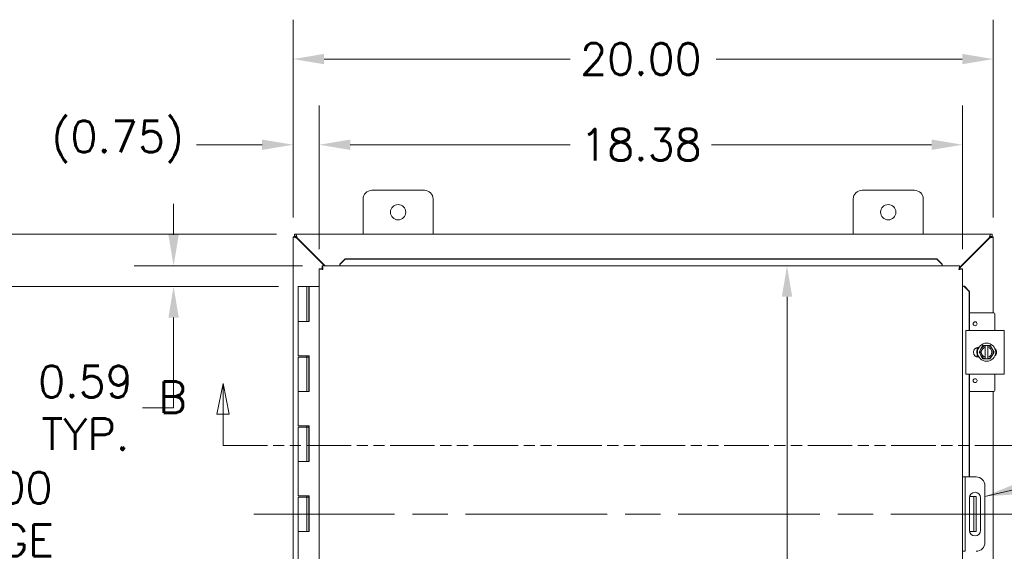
# Model space of a CAD drawing. Header units: inches. Extents: x 4 to 147, y 2 to 94.
# Tile 4 of 9: x 28 to 56, y 58 to 73. Entities that reach past the tile are written whole.
import ezdxf

# ---------------------------------------------------------------- set-up
doc = ezdxf.new("R2010")
doc.units = ezdxf.units.IN
doc.header["$LTSCALE"] = 9
doc.header["$MEASUREMENT"] = 0
doc.linetypes.add('CHAIN', pattern=[0.7087, 0.4724, -0.0591, 0.1181, -0.0591])
doc.linetypes.add('DOUBLE_DASH_CHAIN', pattern=[1.2403, 0.6614, -0.0827, 0.1654, -0.0827, 0.1654, -0.0827])
for name, color, linetype, lineweight in [('Centerline (ANSI)', 7, 'Continuous', 5), ('Dimension (ANSI)', 7, 'Continuous', 5), ('Section Line (ANSI)', 7, 'DOUBLE_DASH_CHAIN', 5), ('Symbol (ANSI)', 7, 'Continuous', 5), ('Visible (ANSI)', 7, 'Continuous', 5)]:
    doc.layers.add(name, color=color, linetype=linetype, lineweight=lineweight)
doc.styles.add('ROMANS', font='romans.shx')
doc.dimstyles.new('Default (ANSI)', dxfattribs={"dimscale": 9, "dimtxt": 0.1, "dimasz": 0.098425, "dimexe": 0.125, "dimexo": 0.0625, "dimgap": 0.031496, "dimtad": 0, "dimtih": 1, "dimtoh": 1, "dimrnd": 1e-08, "dimzin": 0, "dimdsep": 46, "dimtxsty": 'ROMANS', "dimcen": 0.09, "dimdle": 0.393701, "dimclrd": 256, "dimclre": 256, "dimclrt": 256, "dimadec": 0, "dimazin": 0, "dimtfac": 1, "dimtofl": 0, "dimtmove": 0, "dimatfit": 3, "dimfxl": 1, "dimtolj": 1, "dimtzin": 0, "dimlwd": -1, "dimlwe": -1, "dimarcsym": 0})
doc.dimstyles.new('Default (ANSI)$7', dxfattribs={"dimscale": 9, "dimtxt": 0.1, "dimasz": 0.098425, "dimexe": 0.125, "dimexo": 0.0625, "dimgap": 0.031496, "dimtad": 0, "dimtih": 1, "dimtoh": 1, "dimrnd": 1e-08, "dimzin": 0, "dimdsep": 46, "dimtxsty": 'ROMANS', "dimcen": 0.09, "dimdle": 0.393701, "dimclrd": 256, "dimclre": 256, "dimclrt": 256, "dimadec": 0, "dimazin": 0, "dimtfac": 1, "dimtofl": 0, "dimtmove": 0, "dimatfit": 3, "dimfxl": 1, "dimtolj": 1, "dimtzin": 0, "dimlwd": -1, "dimlwe": -1, "dimarcsym": 0})

# ---------------------------------------------------------------- blocks, each defined once
blk = doc.blocks.new('2dTransSection1')
at = {"layer": 'Section Line (ANSI)', "linetype": 'Continuous'}
for p, q in [((3.7247, 6.9584), (3.7052, 6.8604)), ((3.7247, 6.8604), (3.7247, 6.9584)), ((3.7442, 6.8604), (3.7247, 6.9584)), ((6.3914, 6.9584), (6.3719, 6.8604)), ((6.3914, 6.8604), (6.3914, 6.9584)), ((6.4109, 6.8604), (6.3914, 6.9584)), ((3.7052, 6.8604), (3.7442, 6.8604)), ((3.7247, 6.7614), (3.7247, 6.8604)), ((6.3719, 6.8604), (6.4109, 6.8604)), ((6.3914, 6.7614), (6.3914, 6.8604)), ((3.7247, 6.7614), (3.7407, 6.7614)), ((6.3755, 6.7614), (6.3914, 6.7614))]:
    blk.add_line(p, q, dxfattribs=at)
at = {"layer": 'Section Line (ANSI)', "linetype": 'DOUBLE_DASH_CHAIN', "ltscale": 0.023746}
blk.add_line((3.7247, 6.7614), (6.3914, 6.7614), dxfattribs=at)
at = {"layer": 'Section Line (ANSI)', "linetype": 'Continuous', "flags": 128}
for points in [[(3.7442, 6.8604), (3.7247, 6.9584), (3.7052, 6.8604), (3.7442, 6.8604)], [(6.4109, 6.8604), (6.3914, 6.9584), (6.3719, 6.8604), (6.4109, 6.8604)]]:
    blk.add_lwpolyline(points, dxfattribs=at)
at = {"layer": 'Section Line (ANSI)'}
for points in [[(3.7442, 6.8604), (3.7247, 6.9584), (3.7052, 6.8604), (3.7442, 6.8604)], [(6.4109, 6.8604), (6.3914, 6.9584), (6.3719, 6.8604), (6.4109, 6.8604)]]:
    blk.add_solid(points, dxfattribs=at)
at = {"layer": 'Section Line (ANSI)', "char_height": 0.1, "attachment_point": 7, "style": 'ROMANS'}
for insert in [(3.5195, 6.8645), (6.4691, 6.8282)]:
    blk.add_mtext('B', dxfattribs=dict(at, insert=insert))
blk = doc.blocks.new('*D14')
at = {"layer": 'Defpoints', "color": 0, "transparency": 16777216}
for p in [(35.667, 65.391), (26.914, 52.391), (35.667, 52.391)]:
    blk.add_point(p, dxfattribs=at)
at = {"layer": 'Dimension (ANSI)', "transparency": 16777216}
for p, q in [((35.105, 65.391), (25.789, 65.391)), ((26.914, 64.505), (26.914, 60.375)), ((26.914, 53.277), (26.914, 57.408)), ((35.105, 52.391), (25.789, 52.391))]:
    blk.add_line(p, q, dxfattribs=at)
for points in [[(26.766, 64.505), (27.061, 64.505), (26.914, 65.391)], [(26.766, 53.277), (27.061, 53.277), (26.914, 52.391)]]:
    blk.add_solid(points, dxfattribs=at)
at = {"layer": 'Dimension (ANSI)', "transparency": 16777216, "insert": (26.914, 58.891), "char_height": 0.9, "attachment_point": 5, "style": 'ROMANS'}
blk.add_mtext('\\A1;13.00{\\PHINGE}', dxfattribs=at)
blk = doc.blocks.new('*D15')
at = {"layer": 'Defpoints', "color": 0, "transparency": 16777216}
for p in [(36.356, 65.985), (32.11, 65.391), (35.667, 65.391)]:
    blk.add_point(p, dxfattribs=at)
at = {"layer": 'Dimension (ANSI)', "transparency": 16777216}
for p, q in [((32.11, 66.871), (32.11, 67.757)), ((35.793, 65.985), (30.985, 65.985)), ((35.105, 65.391), (30.985, 65.391)), ((32.11, 64.505), (32.11, 61.927)), ((32.11, 61.927), (31.224, 61.927))]:
    blk.add_line(p, q, dxfattribs=at)
for points in [[(31.962, 66.871), (32.257, 66.871), (32.11, 65.985)], [(31.962, 64.505), (32.257, 64.505), (32.11, 65.391)]]:
    blk.add_solid(points, dxfattribs=at)
at = {"layer": 'Dimension (ANSI)', "transparency": 16777216, "insert": (29.591, 61.927), "char_height": 0.9, "attachment_point": 5, "style": 'ROMANS'}
blk.add_mtext('\\A1;0.59{\\PTYP.}', dxfattribs=at)
blk = doc.blocks.new('*D17')
at = {"layer": 'Defpoints', "color": 0, "transparency": 16777216}
for p in [(35.608, 66.891), (21.894, 50.891), (35.608, 50.891)]:
    blk.add_point(p, dxfattribs=at)
at = {"layer": 'Dimension (ANSI)', "transparency": 16777216}
for p, q in [((35.045, 66.891), (20.769, 66.891)), ((21.894, 66.005), (21.894, 59.625)), ((21.894, 51.777), (21.894, 58.158)), ((35.045, 50.891), (20.769, 50.891))]:
    blk.add_line(p, q, dxfattribs=at)
for points in [[(21.746, 66.005), (22.041, 66.005), (21.894, 66.891)], [(21.746, 51.777), (22.041, 51.777), (21.894, 50.891)]]:
    blk.add_solid(points, dxfattribs=at)
at = {"layer": 'Dimension (ANSI)', "transparency": 16777216, "insert": (20.158, 59.341), "char_height": 0.9, "attachment_point": 1, "style": 'ROMANS'}
blk.add_mtext('\\A1;16.00', dxfattribs=at)
blk = doc.blocks.new('*D18')
at = {"layer": 'Defpoints', "color": 0, "transparency": 16777216}
for p in [(36.271, 69.443), (35.523, 66.806), (36.271, 65.9)]:
    blk.add_point(p, dxfattribs=at)
at = {"layer": 'Dimension (ANSI)', "transparency": 16777216}
for p, q in [((35.523, 67.369), (35.523, 70.568)), ((36.271, 66.462), (36.271, 70.568)), ((34.637, 69.443), (32.764, 69.443)), ((37.157, 69.443), (38.043, 69.443))]:
    blk.add_line(p, q, dxfattribs=at)
for points in [[(34.637, 69.591), (34.637, 69.295), (35.523, 69.443)], [(37.157, 69.591), (37.157, 69.295), (36.271, 69.443)]]:
    blk.add_solid(points, dxfattribs=at)
at = {"layer": 'Dimension (ANSI)', "transparency": 16777216, "insert": (28.624, 70.129), "char_height": 0.9, "attachment_point": 1, "style": 'ROMANS'}
blk.add_mtext('\\A1;(0.75)', dxfattribs=at)
blk = doc.blocks.new('*D19')
at = {"layer": 'Defpoints', "color": 0, "transparency": 16777216}
for p in [(36.271, 69.443), (36.271, 65.9), (54.646, 65.9)]:
    blk.add_point(p, dxfattribs=at)
at = {"layer": 'Dimension (ANSI)', "transparency": 16777216}
for p, q in [((36.271, 66.462), (36.271, 70.568)), ((54.646, 66.462), (54.646, 70.568)), ((37.157, 69.443), (43.439, 69.443)), ((53.76, 69.443), (47.478, 69.443))]:
    blk.add_line(p, q, dxfattribs=at)
for points in [[(37.157, 69.591), (37.157, 69.295), (36.271, 69.443)], [(53.76, 69.591), (53.76, 69.295), (54.646, 69.443)]]:
    blk.add_solid(points, dxfattribs=at)
at = {"layer": 'Dimension (ANSI)', "transparency": 16777216, "insert": (43.723, 69.893), "char_height": 0.9, "attachment_point": 1, "style": 'ROMANS'}
blk.add_mtext('\\A1;18.38', dxfattribs=at)
blk = doc.blocks.new('*D20')
at = {"layer": 'Defpoints', "color": 0, "transparency": 16777216}
for p in [(35.523, 71.89), (35.523, 66.806), (55.523, 66.806)]:
    blk.add_point(p, dxfattribs=at)
at = {"layer": 'Dimension (ANSI)', "transparency": 16777216}
for p, q in [((35.523, 67.369), (35.523, 73.015)), ((55.523, 67.369), (55.523, 73.015)), ((36.408, 71.89), (43.439, 71.89)), ((54.637, 71.89), (47.606, 71.89))]:
    blk.add_line(p, q, dxfattribs=at)
for points in [[(36.408, 72.038), (36.408, 71.743), (35.523, 71.89)], [(54.637, 72.038), (54.637, 71.743), (55.523, 71.89)]]:
    blk.add_solid(points, dxfattribs=at)
at = {"layer": 'Dimension (ANSI)', "transparency": 16777216, "insert": (43.723, 72.34), "char_height": 0.9, "attachment_point": 1, "style": 'ROMANS'}
blk.add_mtext('\\A1;20.00', dxfattribs=at)
blk = doc.blocks.new('*D22')
at = {"layer": 'Defpoints', "color": 0, "transparency": 16777216}
for p in [(55.833, 63.516), (61.621, 63.516), (55.833, 54.266)]:
    blk.add_point(p, dxfattribs=at)
at = {"layer": 'Dimension (ANSI)', "transparency": 16777216}
for p, q in [((56.396, 63.516), (62.746, 63.516)), ((61.621, 62.63), (61.621, 60.375)), ((61.621, 55.152), (61.621, 57.408)), ((56.396, 54.266), (62.746, 54.266))]:
    blk.add_line(p, q, dxfattribs=at)
for points in [[(61.474, 62.63), (61.769, 62.63), (61.621, 63.516)], [(61.474, 55.152), (61.769, 55.152), (61.621, 54.266)]]:
    blk.add_solid(points, dxfattribs=at)
at = {"layer": 'Dimension (ANSI)', "transparency": 16777216, "insert": (61.621, 58.891), "char_height": 0.9, "attachment_point": 5, "style": 'ROMANS'}
blk.add_mtext('\\A1;9.25{\\PTYP.}', dxfattribs=at)
blk = doc.blocks.new('*D35')
at = {"layer": 'Defpoints', "color": 0, "transparency": 16777216}
for p in [(49.489, 65.985), (49.489, 51.797), (49.631, 51.797)]:
    blk.add_point(p, dxfattribs=at)
at = {"layer": 'Dimension (ANSI)', "transparency": 16777216}
for p, q in [((49.631, 65.099), (49.631, 56.379)), ((49.631, 52.683), (49.631, 54.912))]:
    blk.add_line(p, q, dxfattribs=at)
for points in [[(49.483, 65.099), (49.778, 65.099), (49.631, 65.985)], [(49.483, 52.683), (49.778, 52.683), (49.631, 51.797)]]:
    blk.add_solid(points, dxfattribs=at)
at = {"layer": 'Dimension (ANSI)', "transparency": 16777216, "insert": (47.917, 56.096), "char_height": 0.9, "attachment_point": 1, "style": 'ROMANS'}
blk.add_mtext('\\A1;14.19', dxfattribs=at)

msp = doc.modelspace()

# ---------------------------------------------------------------- linework, layer by layer
at = {"layer": 'Centerline (ANSI)', "linetype": 'CHAIN', "ltscale": 0.952448}
msp.add_line((56.648, 58.891), (34.398, 58.891), dxfattribs=at)
at = {"layer": 'Visible (ANSI)'}
for p, q in [((37.773, 68.141), (39.273, 68.141)), ((51.773, 68.141), (53.273, 68.141)), ((37.523, 66.891), (37.523, 67.891)), ((39.523, 67.891), (39.523, 66.891)), ((51.523, 66.891), (51.523, 67.891)), ((53.523, 67.891), (53.523, 66.891)), ((35.523, 66.812), (35.597, 66.812)), ((35.523, 66.806), (35.523, 66.812)), ((35.523, 50.976), (35.523, 66.806)), ((35.56, 66.891), (35.608, 66.891)), ((35.56, 66.817), (35.56, 66.891)), ((35.608, 66.817), (35.56, 66.817)), ((35.597, 66.812), (35.597, 66.806)), ((35.597, 66.806), (35.628, 66.775)), ((35.608, 66.891), (55.438, 66.891)), ((35.639, 66.786), (35.608, 66.817)), ((35.628, 66.775), (36.418, 65.985)), ((36.44, 65.985), (35.639, 66.786)), ((55.406, 66.786), (54.561, 65.94)), ((54.561, 65.918), (55.417, 66.775)), ((55.438, 66.817), (55.406, 66.786)), ((55.417, 66.775), (55.449, 66.806)), ((55.438, 66.891), (55.486, 66.891)), ((55.486, 66.817), (55.438, 66.817)), ((55.449, 66.812), (55.523, 66.812)), ((55.449, 66.806), (55.449, 66.812)), ((55.486, 66.891), (55.486, 66.817)), ((55.523, 66.812), (55.523, 66.806)), ((55.523, 66.806), (55.523, 64.641)), ((37.006, 66.184), (36.856, 66.036)), ((36.856, 66.023), (37.006, 66.171)), ((37.006, 66.171), (37.006, 66.184)), ((53.911, 66.184), (37.006, 66.184)), ((53.911, 66.171), (37.006, 66.171)), ((54.061, 66.036), (53.911, 66.184)), ((53.911, 66.184), (53.911, 66.171)), ((53.911, 66.171), (54.061, 66.023)), ((36.345, 65.9), (36.271, 65.9)), ((36.271, 51.882), (36.271, 65.9)), ((36.356, 65.985), (54.561, 65.985)), ((36.356, 65.911), (36.356, 65.985)), ((36.856, 66.036), (36.856, 66.023)), ((36.856, 66.023), (36.856, 66.022)), ((36.856, 66.022), (36.856, 65.985)), ((54.061, 66.023), (54.061, 66.036)), ((54.061, 66.023), (54.061, 66.022)), ((54.061, 66.022), (54.061, 65.985)), ((54.561, 65.911), (54.561, 65.985)), ((54.572, 65.9), (54.646, 65.9)), ((54.646, 65.9), (54.646, 51.882)), ((35.917, 65.391), (35.667, 65.391)), ((35.667, 65.391), (35.667, 64.391)), ((35.917, 65.391), (35.928, 65.391)), ((35.917, 65.391), (35.917, 64.391)), ((35.934, 65.391), (35.928, 65.391)), ((35.934, 65.391), (35.977, 65.391)), ((35.977, 65.391), (35.983, 65.391)), ((35.977, 64.391), (35.977, 65.391)), ((35.983, 65.391), (35.983, 64.391)), ((36.271, 65.391), (35.983, 65.391)), ((54.683, 65.4), (54.646, 65.4)), ((54.684, 65.4), (54.683, 65.4)), ((54.684, 65.4), (54.832, 65.25)), ((54.697, 65.4), (54.684, 65.4)), ((54.845, 65.25), (54.697, 65.4)), ((54.832, 65.25), (54.845, 65.25)), ((54.832, 64.141), (54.832, 65.25)), ((54.845, 64.141), (54.845, 65.25)), ((55.536, 64.641), (54.845, 64.641)), ((55.566, 64.141), (55.566, 64.611)), ((35.803, 64.391), (35.667, 64.391)), ((35.667, 64.391), (35.803, 64.391)), ((35.667, 64.391), (35.667, 63.411)), ((35.983, 64.391), (35.803, 64.391)), ((54.739, 64.141), (54.864, 64.141)), ((54.739, 64.141), (54.739, 62.891)), ((55.708, 64.141), (54.864, 64.141)), ((55.708, 64.141), (55.833, 64.141)), ((55.833, 62.891), (55.833, 64.141)), ((55.066, 63.593), (55.066, 63.653)), ((55.099, 63.657), (55.113, 63.657)), ((55.169, 63.61), (55.115, 63.516)), ((55.223, 63.704), (55.169, 63.61)), ((55.294, 63.704), (55.223, 63.704)), ((55.294, 63.704), (55.294, 63.7)), ((55.294, 63.704), (55.369, 63.704)), ((55.294, 63.661), (55.294, 63.7)), ((55.294, 63.371), (55.294, 63.661)), ((55.369, 63.7), (55.369, 63.704)), ((55.44, 63.704), (55.369, 63.704)), ((55.369, 63.7), (55.369, 63.661)), ((55.369, 63.661), (55.369, 63.371)), ((55.494, 63.61), (55.44, 63.704)), ((55.548, 63.516), (55.494, 63.61)), ((35.803, 63.411), (35.667, 63.411)), ((35.667, 63.371), (35.667, 62.391)), ((35.667, 63.371), (35.917, 63.371)), ((35.803, 63.411), (35.983, 63.411)), ((35.917, 63.371), (35.917, 63.411)), ((35.917, 63.371), (35.917, 62.391)), ((35.928, 63.371), (35.917, 63.371)), ((35.934, 63.371), (35.928, 63.371)), ((35.972, 63.371), (35.934, 63.371)), ((35.972, 63.411), (35.972, 63.371)), ((35.977, 62.391), (35.977, 63.411)), ((35.983, 63.411), (35.983, 62.391)), ((55.066, 63.38), (55.066, 63.439)), ((55.113, 63.376), (55.099, 63.376)), ((55.115, 63.516), (55.169, 63.422)), ((55.169, 63.422), (55.223, 63.329)), ((55.223, 63.329), (55.294, 63.329)), ((55.294, 63.332), (55.294, 63.371)), ((55.294, 63.332), (55.294, 63.329)), ((55.369, 63.329), (55.294, 63.329)), ((55.369, 63.371), (55.369, 63.332)), ((55.369, 63.329), (55.369, 63.332)), ((55.369, 63.329), (55.44, 63.329)), ((55.44, 63.329), (55.494, 63.422)), ((55.494, 63.422), (55.548, 63.516)), ((54.864, 62.891), (54.739, 62.891)), ((54.832, 59.954), (54.832, 62.891)), ((54.845, 59.954), (54.845, 62.891)), ((54.864, 62.891), (55.708, 62.891)), ((55.566, 62.421), (55.566, 62.891)), ((55.833, 62.891), (55.708, 62.891)), ((35.803, 62.391), (35.667, 62.391)), ((35.667, 62.391), (35.803, 62.391)), ((35.667, 62.391), (35.667, 61.411)), ((35.983, 62.391), (35.803, 62.391)), ((55.536, 62.391), (54.845, 62.391)), ((55.523, 62.391), (55.523, 55.391)), ((35.803, 61.411), (35.667, 61.411)), ((35.667, 61.371), (35.667, 60.391)), ((35.667, 61.371), (35.917, 61.371)), ((35.803, 61.411), (35.983, 61.411)), ((35.917, 61.371), (35.917, 61.411)), ((35.917, 61.371), (35.917, 60.391)), ((35.928, 61.371), (35.917, 61.371)), ((35.934, 61.371), (35.928, 61.371)), ((35.972, 61.371), (35.934, 61.371)), ((35.972, 61.411), (35.972, 61.371)), ((35.977, 60.391), (35.977, 61.411)), ((35.983, 61.411), (35.983, 60.391)), ((35.803, 60.391), (35.667, 60.391)), ((35.667, 60.391), (35.803, 60.391)), ((35.667, 60.391), (35.667, 59.411)), ((35.983, 60.391), (35.803, 60.391)), ((54.72, 59.954), (54.646, 59.954)), ((54.782, 59.954), (54.72, 59.954)), ((54.72, 59.954), (54.72, 59.704)), ((55.032, 59.954), (54.782, 59.954)), ((54.72, 59.704), (54.72, 58.079)), ((55.282, 59.704), (55.282, 58.079)), ((35.803, 59.411), (35.667, 59.411)), ((35.667, 59.371), (35.667, 58.391)), ((35.667, 59.371), (35.917, 59.371)), ((35.803, 59.411), (35.983, 59.411)), ((35.917, 59.371), (35.917, 59.411)), ((35.917, 59.371), (35.917, 58.391)), ((35.928, 59.371), (35.917, 59.371)), ((35.934, 59.371), (35.928, 59.371)), ((35.972, 59.371), (35.934, 59.371)), ((35.972, 59.411), (35.972, 59.371)), ((35.977, 58.391), (35.977, 59.411)), ((35.983, 59.411), (35.983, 58.391)), ((54.845, 58.423), (54.845, 59.36)), ((54.902, 59.391), (54.848, 59.391)), ((54.964, 59.391), (54.902, 59.391)), ((54.964, 59.016), (54.964, 59.391)), ((55.038, 59.391), (54.964, 59.391)), ((55.038, 59.391), (55.038, 59.016)), ((55.158, 59.36), (55.158, 58.423)), ((54.964, 59.016), (54.964, 58.766)), ((55.038, 59.016), (55.038, 58.766)), ((54.964, 58.391), (54.964, 58.766)), ((55.038, 58.766), (55.038, 58.391)), ((35.803, 58.391), (35.667, 58.391)), ((35.667, 58.391), (35.803, 58.391)), ((35.667, 58.391), (35.667, 57.411)), ((35.983, 58.391), (35.803, 58.391)), ((54.848, 58.391), (54.902, 58.391)), ((54.902, 58.391), (54.964, 58.391)), ((54.964, 58.391), (55.038, 58.391)), ((54.72, 58.079), (54.72, 57.829)), ((54.646, 57.829), (54.72, 57.829))]:
    msp.add_line(p, q, dxfattribs=at)
for centre, radius in [((38.523, 67.516), 0.219), ((52.523, 67.516), 0.219), ((55.003, 64.329), 0.055), ((55.331, 63.516), 0.26), ((55.003, 62.704), 0.055)]:
    msp.add_circle(centre, radius, dxfattribs=at)
for centre, radius, start, end in [((37.773, 67.891), 0.25, 90, 180), ((39.273, 67.891), 0.25, 0, 90), ((51.773, 67.891), 0.25, 90, 180), ((53.273, 67.891), 0.25, 0, 90), ((35.585, 66.829), 0.07, 308.592, 321.408), ((55.461, 66.829), 0.07, 218.592, 231.408), ((55.536, 64.611), 0.03, 0, 90), ((55.099, 63.516), 0.141, 90, 270), ((55.331, 63.516), 0.187, 150, 210), ((55.331, 63.516), 0.187, 101.537, 150), ((55.331, 63.516), 0.15, 104.4775, 255.5225), ((55.331, 63.516), 0.187, 30, 78.463), ((55.331, 63.516), 0.15, 284.4775, 75.5225), ((55.331, 63.516), 0.187, 330, 30), ((55.474, 63.516), 0.141, 313.4804, 46.5196), ((55.331, 63.516), 0.187, 210, 258.463), ((55.331, 63.516), 0.187, 281.537, 330), ((55.536, 62.421), 0.03, 270, 0), ((55.032, 59.704), 0.25, 0, 90), ((55.001, 59.36), 0.156, 0, 180), ((55.001, 58.423), 0.156, 180, 0), ((55.032, 58.079), 0.25, 270, 0)]:
    msp.add_arc(centre, radius, start, end, dxfattribs=at)
for points, knots in [([(35.523, 66.806), (35.523, 66.806), (35.544, 66.8), (35.576, 66.79), (35.591, 66.786), (35.61, 66.78), (35.628, 66.775)], [0, 0, 0, 0, 1.050651, 1.050651, 1.050651, 1.570796, 1.570796, 1.570796, 1.570796]), ([(35.639, 66.786), (35.628, 66.823), (35.617, 66.859), (35.612, 66.877), (35.609, 66.886), (35.608, 66.891), (35.608, 66.891)], [-1.570796, -1.570796, -1.570796, -1.570796, -0.520146, -0.520146, -0.520146, 0, 0, 0, 0]), ([(55.438, 66.891), (55.438, 66.891), (55.431, 66.87), (55.422, 66.838), (55.417, 66.822), (55.412, 66.804), (55.406, 66.786)], [0, 0, 0, 0, 1.050651, 1.050651, 1.050651, 1.570796, 1.570796, 1.570796, 1.570796]), ([(55.417, 66.775), (55.454, 66.786), (55.49, 66.796), (55.509, 66.802), (55.518, 66.805), (55.523, 66.806), (55.523, 66.806)], [-1.570796, -1.570796, -1.570796, -1.570796, -0.520146, -0.520146, -0.520146, 0, 0, 0, 0]), ([(36.274, 65.897), (36.281, 65.893), (36.3, 65.89), (36.324, 65.886), (36.34, 65.884), (36.358, 65.882), (36.376, 65.88)], [-0.8395462, -0.8395462, -0.8395462, -0.8395462, -0.3275189, -0.3275189, -0.3275189, 0, 0, 0, 0]), ([(36.376, 65.88), (36.361, 65.886), (36.347, 65.892), (36.345, 65.898), (36.345, 65.899), (36.345, 65.899), (36.345, 65.9)], [0, 0, 0, 0, 0.91101, 0.91101, 0.91101, 1, 1, 1, 1]), ([(36.356, 65.985), (36.361, 65.985), (36.365, 65.964), (36.37, 65.931), (36.372, 65.916), (36.374, 65.898), (36.376, 65.88)], [-1, -1, -1, -1, -0.327519, -0.327519, -0.327519, 0, 0, 0, 0]), ([(36.376, 65.88), (36.37, 65.895), (36.364, 65.908), (36.358, 65.911), (36.357, 65.911), (36.357, 65.911), (36.356, 65.911)], [0, 0, 0, 0, 0.91101, 0.91101, 0.91101, 1, 1, 1, 1]), ([(54.561, 65.985), (54.556, 65.985), (54.552, 65.962), (54.547, 65.928), (54.545, 65.913), (54.543, 65.896), (54.541, 65.88)], [0, 0, 0, 0, 1.095058, 1.095058, 1.095058, 1.570796, 1.570796, 1.570796, 1.570796]), ([(54.541, 65.88), (54.547, 65.895), (54.553, 65.909), (54.56, 65.911), (54.56, 65.911), (54.561, 65.911), (54.561, 65.911)], [0, 0, 0, 0, 1.483475, 1.483475, 1.483475, 1.570796, 1.570796, 1.570796, 1.570796]), ([(54.541, 65.88), (54.556, 65.886), (54.57, 65.892), (54.572, 65.899), (54.572, 65.899), (54.572, 65.899), (54.572, 65.9)], [0, 0, 0, 0, 1.483475, 1.483475, 1.483475, 1.570796, 1.570796, 1.570796, 1.570796]), ([(54.541, 65.88), (54.579, 65.884), (54.616, 65.889), (54.634, 65.894), (54.638, 65.895), (54.641, 65.896), (54.643, 65.897)], [0, 0, 0, 0, 1.091717, 1.091717, 1.091717, 1.318756, 1.318756, 1.318756, 1.318756]), ([(55.093, 63.376), (55.085, 63.39), (55.078, 63.404), (55.062, 63.446), (55.056, 63.476), (55.054, 63.535), (55.058, 63.565), (55.072, 63.615), (55.081, 63.637), (55.093, 63.656)], [2.2671299, 2.2671299, 2.2671299, 2.2671299, 2.3884948, 2.3884948, 2.6123382, 2.6123382, 2.8361817, 2.8361817, 3.0119925, 3.0119925, 3.0119925, 3.0119925]), ([(55.093, 63.376), (55.088, 63.385), (55.083, 63.395), (55.072, 63.419), (55.067, 63.433), (55.06, 63.461), (55.057, 63.476), (55.055, 63.505), (55.055, 63.52), (55.056, 63.549), (55.059, 63.564), (55.065, 63.593), (55.07, 63.607), (55.08, 63.633), (55.086, 63.645), (55.093, 63.656)], [3.240762, 3.240762, 3.240762, 3.240762, 3.360525, 3.360525, 3.52055, 3.52055, 3.680575, 3.680575, 3.8406, 3.8406, 4.000625, 4.000625, 4.16065, 4.16065, 4.30583, 4.30583, 4.30583, 4.30583]), ([(55.068, 63.6), (55.069, 63.602), (55.069, 63.604), (55.074, 63.618), (55.079, 63.63), (55.085, 63.641)], [0.656812, 0.656812, 0.656812, 0.656812, 0.675377, 0.675377, 0.7688333, 0.7688333, 0.7688333, 0.7688333]), ([(55.602, 63.575), (55.604, 63.564), (55.606, 63.554), (55.609, 63.515), (55.608, 63.486), (55.602, 63.458)], [0.2929237, 0.2929237, 0.2929237, 0.2929237, 0.3740135, 0.3740135, 0.5914276, 0.5914276, 0.5914276, 0.5914276]), ([(55.602, 63.575), (55.606, 63.554), (55.608, 63.533), (55.608, 63.494), (55.605, 63.476), (55.602, 63.458)], [0.2925787, 0.2925787, 0.2925787, 0.2925787, 0.4515173, 0.4515173, 0.5910792, 0.5910792, 0.5910792, 0.5910792]), ([(55.602, 63.575), (55.603, 63.569), (55.604, 63.563), (55.607, 63.543), (55.608, 63.529), (55.608, 63.499), (55.606, 63.484), (55.603, 63.466), (55.602, 63.462), (55.602, 63.458)], [0.4184923, 0.4184923, 0.4184923, 0.4184923, 0.480075, 0.480075, 0.6401, 0.6401, 0.800125, 0.800125, 0.8449127, 0.8449127, 0.8449127, 0.8449127]), ([(55.055, 63.513), (55.055, 63.515), (55.055, 63.518), (55.055, 63.532), (55.056, 63.545), (55.058, 63.557)], [0.4329559, 0.4329559, 0.4329559, 0.4329559, 0.4515248, 0.4515248, 0.5449779, 0.5449779, 0.5449779, 0.5449779]), ([(55.07, 63.426), (55.069, 63.428), (55.068, 63.431), (55.064, 63.445), (55.061, 63.457), (55.059, 63.469)], [0.2093851, 0.2093851, 0.2093851, 0.2093851, 0.2278204, 0.2278204, 0.32139, 0.32139, 0.32139, 0.32139])]:
    msp.add_open_spline(points, degree=3, knots=knots, dxfattribs=at)
for points in [[(35.523, 66.806), (35.547, 66.806), (35.572, 66.806), (35.597, 66.806)], [(35.608, 66.817), (35.608, 66.842), (35.608, 66.866), (35.608, 66.891)], [(55.438, 66.891), (55.438, 66.866), (55.438, 66.842), (55.438, 66.817)], [(55.449, 66.806), (55.473, 66.806), (55.498, 66.806), (55.523, 66.806)], [(36.271, 65.9), (36.271, 65.899), (36.272, 65.898), (36.274, 65.897)], [(54.643, 65.897), (54.645, 65.898), (54.646, 65.899), (54.646, 65.9)], [(55.093, 63.376), (55.092, 63.378), (55.09, 63.38), (55.089, 63.383)]]:
    msp.add_open_spline(points, degree=3, dxfattribs=at)

# ---------------------------------------------------------------- block references
at = {"layer": 'Section Line (ANSI)', "xscale": 9, "yscale": 9, "zscale": 9}
msp.add_blockref('2dTransSection1', (0, 0), dxfattribs=at)

# ---------------------------------------------------------------- dimensions: what is measured, and where the dimension line sits
at = {"layer": 'Dimension (ANSI)'}
for base, p1, p2, angle, override, picture, middle in [((35.523, 71.89), (55.523, 66.806), (35.523, 66.806), 180, {"dimtih": 0, "dimtoh": 0, "dimdec": 2, "dimtp": 0, "dimtm": 0, "dimtdec": 2, "dimatfit": 1}, '*D20', (45.523, 71.89)), ((36.27094989, 69.443114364), (54.64594989, 65.899807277), (36.27094989, 65.899807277), 180, {"dimtih": 0, "dimtoh": 0, "dimdec": 2, "dimtp": 0, "dimtm": 0, "dimtdec": 2, "dimatfit": 1}, '*D19', (45.45844989, 69.443114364)), ((21.894, 50.891), (35.608, 66.891), (35.608, 50.891), 270, {"dimdec": 2, "dimtp": 0, "dimtm": 0, "dimtdec": 2, "dimatfit": 1}, '*D17', (21.894, 58.891)), ((49.631, 51.797), (49.489, 65.985), (49.489, 51.797), 270, {"dimdec": 2, "dimse1": 1, "dimse2": 1, "dimtp": 0, "dimtm": 0, "dimtdec": 2, "dimatfit": 1}, '*D35', (49.631, 55.646))]:
    dim = msp.add_linear_dim(base=base, p1=p1, p2=p2, angle=angle, dimstyle='Default (ANSI)', override=override, dxfattribs=at)
    dim.commit()
    dim.dimension.update_dxf_attribs({"geometry": picture, "text_midpoint": middle, "dimtype": 160})
dim = msp.add_linear_dim(base=(36.271, 69.443), p1=(35.523, 66.806), p2=(36.271, 65.9), text='(<>)', dimstyle='Default (ANSI)', override={"dimgap": 0.031496, "dimtih": 0, "dimtoh": 0, "dimdec": 2, "dimtol": 0, "dimlim": 0, "dimtp": 0, "dimtm": 0, "dimtdec": 2, "dimatfit": 1}, dxfattribs=at)
dim.commit()
dim.dimension.update_dxf_attribs({"geometry": '*D18', "text_midpoint": (30.552, 69.443), "dimtype": 160})
for base, p1, p2, angle, text, picture, middle in [((32.11, 65.391), (36.356, 65.985), (35.667, 65.391), 270, '<>{\\PTYP.}', '*D15', (29.591, 61.927)), ((26.914, 52.391), (35.667, 65.391), (35.667, 52.391), 270, '<>{\\PHINGE}', '*D14', (26.914, 58.891)), ((61.621, 63.516), (55.833, 54.266), (55.833, 63.516), 90, '<>{\\PTYP.}', '*D22', (61.621, 58.891))]:
    dim = msp.add_linear_dim(base=base, p1=p1, p2=p2, angle=angle, text=text, dimstyle='Default (ANSI)', override={"dimdec": 2, "dimtp": 0, "dimtm": 0, "dimtdec": 2, "dimatfit": 1}, dxfattribs=at)
    dim.commit()
    dim.dimension.update_dxf_attribs({"geometry": picture, "text_midpoint": middle, "dimtype": 160})

# ---------------------------------------------------------------- leaders
at = {"layer": 'Symbol (ANSI)', "annotation_type": 0, "has_hookline": 1, "hookline_direction": 0, "text_width": 5.286}
msp.add_leader([(55.282, 59.399), (64.55, 61.524)], dimstyle='Default (ANSI)$7', override={"dimtad": 0}, dxfattribs=at)

doc.saveas('drawing.dxf')
